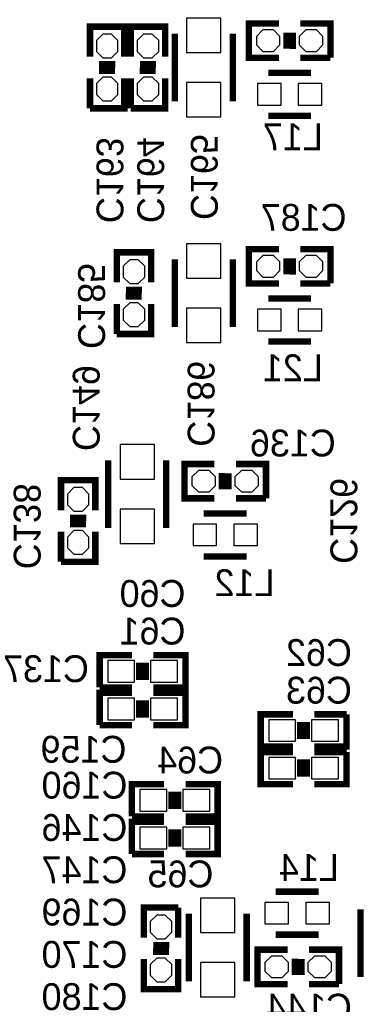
# Model space of a CAD drawing. Extents: x -53 to 531, y -106 to 304.
# Tile 24 of 66: x 60 to 68, y 45 to 68. Entities that reach past the tile are written whole.
import ezdxf
from ezdxf.enums import TextEntityAlignment as Align

# ---------------------------------------------------------------- set-up
doc = ezdxf.new("R2010")
doc.units = 0
for name, color, linetype in [('PACKAGE_GEOMETRY_SILKSCREEN_B', 4, 'CONTINUOUS'), ('PIN_B', 5, 'CONTINUOUS'), ('REF_DES_SILKSCREEN_B', 6, 'CONTINUOUS')]:
    doc.layers.add(name, color=color, linetype=linetype)

msp = doc.modelspace()

# ---------------------------------------------------------------- linework, layer by layer
at = {"layer": 'PACKAGE_GEOMETRY_SILKSCREEN_B', "const_width": 0.1524}
for points in [[(66.4718, 67.5894), (65.7606, 67.5894), (65.7606, 68.4022), (66.4718, 68.4022)], [(66.9798, 68.4022), (67.691, 68.4022), (67.691, 67.5894)], [(62.0014, 67.6148), (62.0014, 68.326), (62.8142, 68.326), (62.8142, 67.6148)], [(62.9666, 67.6148), (62.9666, 68.326), (63.7794, 68.326), (63.7794, 67.6148)], [(64.008, 68.1609), (64.008, 66.5607)], [(65.3796, 66.5607), (65.3796, 68.1609)], [(66.6496, 68.1863), (66.6496, 67.8053)], [(66.802, 68.18122), (66.802, 67.80022)], [(62.5983, 67.437), (62.2173, 67.437)], [(63.5635, 67.437), (63.1825, 67.437)], [(67.691, 67.5894), (66.9798, 67.5894)], [(62.59322, 67.2846), (62.21222, 67.2846)], [(63.55842, 67.2846), (63.17742, 67.2846)], [(66.2178, 67.2338), (67.2338, 67.2338)], [(62.8142, 67.1068), (62.8142, 66.3956), (62.0014, 66.3956)], [(62.0014, 66.3956), (62.0014, 67.1068)], [(63.7794, 67.1068), (63.7794, 66.3956), (62.9666, 66.3956)], [(62.9666, 66.3956), (62.9666, 67.1068)], [(66.2178, 66.2178), (67.2338, 66.2178)], [(66.4718, 62.2554), (65.7606, 62.2554), (65.7606, 63.0682), (66.4718, 63.0682)], [(66.9798, 63.0682), (67.691, 63.0682), (67.691, 62.2554)], [(62.6364, 62.2808), (62.6364, 62.992), (63.4492, 62.992), (63.4492, 62.2808)], [(64.008, 62.8269), (64.008, 61.2267)], [(65.3796, 61.2267), (65.3796, 62.8269)], [(66.6496, 62.8523), (66.6496, 62.4713)], [(66.802, 62.84722), (66.802, 62.46622)], [(63.2333, 62.103), (62.8523, 62.103)], [(67.691, 62.2554), (66.9798, 62.2554)], [(63.22822, 61.9506), (62.84722, 61.9506)], [(66.2178, 61.8998), (67.2338, 61.8998)], [(63.4492, 61.7728), (63.4492, 61.0616), (62.6364, 61.0616)], [(62.6364, 61.0616), (62.6364, 61.7728)], [(66.2178, 60.8838), (67.2338, 60.8838)], [(62.4332, 58.0771), (62.4332, 56.4769)], [(63.8048, 56.4769), (63.8048, 58.0771)], [(64.9478, 57.1754), (64.2366, 57.1754), (64.2366, 57.9882), (64.9478, 57.9882)], [(65.4558, 57.9882), (66.167, 57.9882), (66.167, 57.1754)], [(65.1256, 57.7723), (65.1256, 57.3913)], [(65.278, 57.76722), (65.278, 57.38622)], [(61.3156, 56.896), (61.3156, 57.6072), (62.1284, 57.6072), (62.1284, 56.896)], [(66.167, 57.1754), (65.4558, 57.1754)], [(61.9125, 56.7182), (61.5315, 56.7182)], [(64.6938, 56.8198), (65.7098, 56.8198)], [(61.90742, 56.5658), (61.52642, 56.5658)], [(62.1284, 56.388), (62.1284, 55.6768), (61.3156, 55.6768)], [(61.3156, 55.6768), (61.3156, 56.388)], [(64.6938, 55.8038), (65.7098, 55.8038)], [(62.992, 53.467), (62.23, 53.467), (62.23, 52.705)], [(63.5, 52.705), (64.262, 52.705), (64.262, 53.467), (63.5, 53.467)], [(63.1698, 52.8828), (63.1698, 53.2892)], [(63.3222, 52.8828), (63.3222, 53.2892)], [(62.23, 52.705), (62.992, 52.705)], [(62.992, 52.578), (62.23, 52.578), (62.23, 51.816)], [(63.5, 51.816), (64.262, 51.816), (64.262, 52.578), (63.5, 52.578)], [(63.1698, 51.9938), (63.1698, 52.4002)], [(63.3222, 51.9938), (63.3222, 52.4002)], [(66.802, 52.07), (66.04, 52.07), (66.04, 51.308), (66.802, 51.308)], [(67.31, 51.308), (68.072, 51.308), (68.072, 52.07)], [(68.072, 52.07), (67.31, 52.07)], [(66.9798, 51.8922), (66.9798, 51.4858)], [(67.1322, 51.8922), (67.1322, 51.4858)], [(62.23, 51.816), (62.992, 51.816)], [(66.802, 51.181), (66.04, 51.181), (66.04, 50.419), (66.802, 50.419)], [(67.31, 50.419), (68.072, 50.419), (68.072, 51.181)], [(68.072, 51.181), (67.31, 51.181)], [(66.9798, 51.0032), (66.9798, 50.5968)], [(67.1322, 51.0032), (67.1322, 50.5968)], [(63.754, 50.419), (62.992, 50.419), (62.992, 49.657)], [(63.9318, 49.8348), (63.9318, 50.2412)], [(64.0842, 49.8348), (64.0842, 50.2412)], [(64.262, 49.657), (65.024, 49.657), (65.024, 50.419), (64.262, 50.419)], [(62.992, 49.657), (63.754, 49.657)], [(63.754, 49.53), (62.992, 49.53), (62.992, 48.768)], [(64.262, 48.768), (65.024, 48.768), (65.024, 49.53), (64.262, 49.53)], [(63.9318, 48.9458), (63.9318, 49.3522)], [(64.0842, 48.9458), (64.0842, 49.3522)], [(62.992, 48.768), (63.754, 48.768)], [(66.3956, 47.879), (67.4116, 47.879)], [(63.27648, 46.79188), (63.27648, 47.50308), (64.08928, 47.50308)], [(64.08928, 47.50308), (64.08928, 46.79188)], [(68.4022, 47.4599), (68.4022, 45.8597)], [(64.3382, 47.3583), (64.3382, 45.7581)], [(65.7098, 45.7581), (65.7098, 47.3583)], [(66.3956, 46.863), (67.4116, 46.863)], [(63.49746, 46.61408), (63.87846, 46.61408)], [(66.675, 45.6946), (65.9638, 45.6946), (65.9638, 46.5074), (66.675, 46.5074)], [(67.183, 46.5074), (67.8942, 46.5074), (67.8942, 45.6946)], [(64.08928, 46.28388), (64.08928, 45.57268), (63.27648, 45.57268), (63.27648, 46.28388)], [(63.49238, 46.46168), (63.87338, 46.46168)], [(66.8528, 46.2915), (66.8528, 45.9105)], [(67.0052, 46.28642), (67.0052, 45.90542)], [(67.8942, 45.6946), (67.183, 45.6946)]]:
    msp.add_lwpolyline(points, dxfattribs=at)
at = {"layer": 'PIN_B'}
for points in [[(65.1002, 67.7164), (65.1002, 68.5292), (64.2874, 68.5292), (64.2874, 67.7164)], [(66.0908, 68.2498), (65.9384, 68.0974), (65.9384, 67.8942), (66.0908, 67.7418), (66.3448, 67.7418), (66.4972, 67.8942), (66.4972, 68.0974), (66.3448, 68.2498)], [(67.1068, 68.2498), (66.9544, 68.0974), (66.9544, 67.8942), (67.1068, 67.7418), (67.3608, 67.7418), (67.5132, 67.8942), (67.5132, 68.0974), (67.3608, 68.2498)], [(62.6618, 67.9958), (62.5094, 68.1482), (62.3062, 68.1482), (62.1538, 67.9958), (62.1538, 67.7418), (62.3062, 67.5894), (62.5094, 67.5894), (62.6618, 67.7418)], [(63.627, 67.9958), (63.4746, 68.1482), (63.2714, 68.1482), (63.119, 67.9958), (63.119, 67.7418), (63.2714, 67.5894), (63.4746, 67.5894), (63.627, 67.7418)], [(62.6618, 66.9798), (62.5094, 67.1322), (62.3062, 67.1322), (62.1538, 66.9798), (62.1538, 66.7258), (62.3062, 66.5734), (62.5094, 66.5734), (62.6618, 66.7258)], [(63.627, 66.9798), (63.4746, 67.1322), (63.2714, 67.1322), (63.119, 66.9798), (63.119, 66.7258), (63.2714, 66.5734), (63.4746, 66.5734), (63.627, 66.7258)], [(65.1002, 66.1924), (65.1002, 67.0052), (64.2874, 67.0052), (64.2874, 66.1924)], [(65.9638, 66.4718), (66.5226, 66.4718), (66.5226, 66.9798), (65.9638, 66.9798)], [(66.929, 66.4718), (67.4878, 66.4718), (67.4878, 66.9798), (66.929, 66.9798)], [(65.1002, 62.3824), (65.1002, 63.1952), (64.2874, 63.1952), (64.2874, 62.3824)], [(66.0908, 62.9158), (65.9384, 62.7634), (65.9384, 62.5602), (66.0908, 62.4078), (66.3448, 62.4078), (66.4972, 62.5602), (66.4972, 62.7634), (66.3448, 62.9158)], [(67.1068, 62.9158), (66.9544, 62.7634), (66.9544, 62.5602), (67.1068, 62.4078), (67.3608, 62.4078), (67.5132, 62.5602), (67.5132, 62.7634), (67.3608, 62.9158)], [(63.2968, 62.6618), (63.1444, 62.8142), (62.9412, 62.8142), (62.7888, 62.6618), (62.7888, 62.4078), (62.9412, 62.2554), (63.1444, 62.2554), (63.2968, 62.4078)], [(63.2968, 61.6458), (63.1444, 61.7982), (62.9412, 61.7982), (62.7888, 61.6458), (62.7888, 61.3918), (62.9412, 61.2394), (63.1444, 61.2394), (63.2968, 61.3918)], [(65.1002, 60.8584), (65.1002, 61.6712), (64.2874, 61.6712), (64.2874, 60.8584)], [(65.9638, 61.1378), (66.5226, 61.1378), (66.5226, 61.6458), (65.9638, 61.6458)], [(66.929, 61.1378), (67.4878, 61.1378), (67.4878, 61.6458), (66.929, 61.6458)], [(63.5254, 57.6326), (63.5254, 58.4454), (62.7126, 58.4454), (62.7126, 57.6326)], [(64.5668, 57.8358), (64.4144, 57.6834), (64.4144, 57.4802), (64.5668, 57.3278), (64.8208, 57.3278), (64.9732, 57.4802), (64.9732, 57.6834), (64.8208, 57.8358)], [(65.5828, 57.8358), (65.4304, 57.6834), (65.4304, 57.4802), (65.5828, 57.3278), (65.8368, 57.3278), (65.9892, 57.4802), (65.9892, 57.6834), (65.8368, 57.8358)], [(61.976, 57.277), (61.8236, 57.4294), (61.6204, 57.4294), (61.468, 57.277), (61.468, 57.023), (61.6204, 56.8706), (61.8236, 56.8706), (61.976, 57.023)], [(63.5254, 56.1086), (63.5254, 56.9214), (62.7126, 56.9214), (62.7126, 56.1086)], [(64.4398, 56.0578), (64.9986, 56.0578), (64.9986, 56.5658), (64.4398, 56.5658)], [(65.405, 56.0578), (65.9638, 56.0578), (65.9638, 56.5658), (65.405, 56.5658)], [(61.976, 56.261), (61.8236, 56.4134), (61.6204, 56.4134), (61.468, 56.261), (61.468, 56.007), (61.6204, 55.8546), (61.8236, 55.8546), (61.976, 56.007)], [(62.4205, 53.34), (62.4205, 52.832), (63.0555, 52.832), (63.0555, 53.34)], [(63.4365, 53.34), (63.4365, 52.832), (64.0715, 52.832), (64.0715, 53.34)], [(62.4205, 52.451), (62.4205, 51.943), (63.0555, 51.943), (63.0555, 52.451)], [(63.4365, 52.451), (63.4365, 51.943), (64.0715, 51.943), (64.0715, 52.451)], [(66.8655, 51.435), (66.8655, 51.943), (66.2305, 51.943), (66.2305, 51.435)], [(67.8815, 51.435), (67.8815, 51.943), (67.2465, 51.943), (67.2465, 51.435)], [(66.8655, 50.546), (66.8655, 51.054), (66.2305, 51.054), (66.2305, 50.546)], [(67.8815, 50.546), (67.8815, 51.054), (67.2465, 51.054), (67.2465, 50.546)], [(63.1825, 50.292), (63.1825, 49.784), (63.8175, 49.784), (63.8175, 50.292)], [(64.1985, 50.292), (64.1985, 49.784), (64.8335, 49.784), (64.8335, 50.292)], [(63.1825, 49.403), (63.1825, 48.895), (63.8175, 48.895), (63.8175, 49.403)], [(64.1985, 49.403), (64.1985, 48.895), (64.8335, 48.895), (64.8335, 49.403)], [(64.6176, 47.7266), (64.6176, 46.9138), (65.4304, 46.9138), (65.4304, 47.7266)], [(66.1416, 47.117), (66.7004, 47.117), (66.7004, 47.625), (66.1416, 47.625)], [(67.1068, 47.117), (67.6656, 47.117), (67.6656, 47.625), (67.1068, 47.625)], [(63.42888, 46.91888), (63.58128, 46.76648), (63.78448, 46.76648), (63.93688, 46.91888), (63.93688, 47.17288), (63.78448, 47.32528), (63.58128, 47.32528), (63.42888, 47.17288)], [(66.294, 46.355), (66.1416, 46.2026), (66.1416, 45.9994), (66.294, 45.847), (66.548, 45.847), (66.7004, 45.9994), (66.7004, 46.2026), (66.548, 46.355)], [(67.31, 46.355), (67.1576, 46.2026), (67.1576, 45.9994), (67.31, 45.847), (67.564, 45.847), (67.7164, 45.9994), (67.7164, 46.2026), (67.564, 46.355)], [(63.42888, 45.90288), (63.58128, 45.75048), (63.78448, 45.75048), (63.93688, 45.90288), (63.93688, 46.15688), (63.78448, 46.30928), (63.58128, 46.30928), (63.42888, 46.15688)], [(64.6176, 46.2026), (64.6176, 45.3898), (65.4304, 45.3898), (65.4304, 46.2026)]]:
    msp.add_lwpolyline(points, close=True, dxfattribs=at)

# ---------------------------------------------------------------- texts
at = {"layer": 'REF_DES_SILKSCREEN_B', "text_generation_flag": 2, "width": 1.0004}
for s, p in [('L17', (66.802, 65.405)), ('L21', (66.802, 59.944)), ('L12', (65.659, 54.864)), ('L14', (67.183, 48.133))]:
    msp.add_text(s, height=0.635, dxfattribs=at).set_placement(p, align=Align.CENTER)
for s, p in [('C164', (63.12154, 63.68034)), ('C163', (62.15634, 63.68034)), ('C185', (61.722, 60.706)), ('C138', (60.198, 55.499))]:
    msp.add_text(s, height=0.635, rotation=270, dxfattribs=at).set_placement(p)
for s, p in [('C165', (64.389, 64.77)), ('C186', (64.3128, 59.4106)), ('C149', (61.595, 59.309)), ('C126', (67.691, 56.642))]:
    msp.add_text(s, height=0.635, rotation=270, dxfattribs=at).set_placement(p, align=Align.CENTER)
for s, p in [('C187', (68.072, 63.5)), ('C136', (67.818, 58.166)), ('C60', (64.262, 54.61)), ('C61', (64.262, 53.721)), ('C62', (68.199, 53.213)), ('C137', (61.976, 52.832)), ('C63', (68.199, 52.324)), ('C159', (62.865, 50.927)), ('C64', (65.151, 50.673)), ('C160', (62.88786, 50.07864)), ('C146', (62.88786, 49.07788)), ('C147', (62.88786, 48.07966)), ('C65', (64.9224, 47.9806)), ('C169', (62.88786, 47.0789)), ('C170', (62.88786, 46.07814)), ('C180', (62.88786, 45.07992)), ('C144', (68.199, 44.831))]:
    msp.add_text(s, height=0.635, dxfattribs=at).set_placement(p)

doc.saveas('drawing.dxf')
